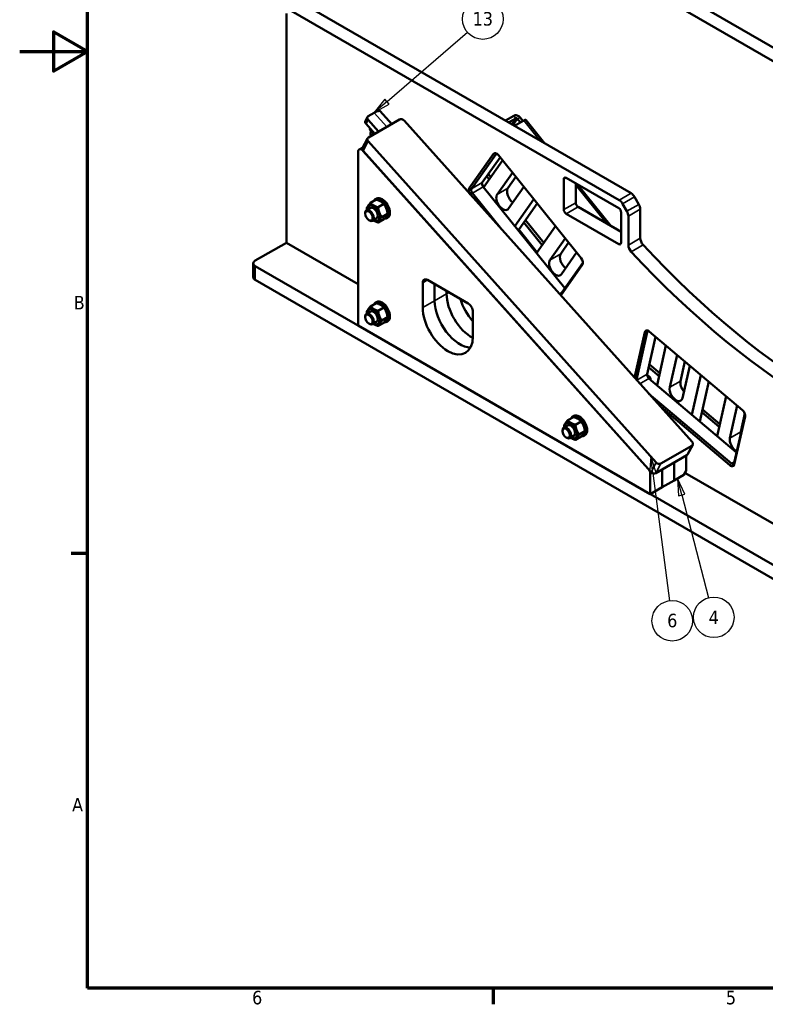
# Model space of a CAD drawing. Header units: millimetres. Extents: x 0 to 8400, y 0 to 5940.
# Tile 1 of 12: x 0 to 2205, y 152 to 3064. Entities that reach past the tile are written whole.
import ezdxf

# ---------------------------------------------------------------- set-up
doc = ezdxf.new("R2010")
doc.units = ezdxf.units.MM
doc.header["$LTSCALE"] = 20
for name, color, linetype, lineweight in [('Border (ISO)', 7, 'Continuous', 70), ('Symbol (ISO)', 7, 'Continuous', 25), ('Visible (ISO)', 7, 'Continuous', 50), ('Visible Narrow (ISO)', 7, 'Continuous', 35)]:
    doc.layers.add(name, color=color, linetype=linetype, lineweight=lineweight)
doc.styles.add('Label Text (ISO)', font='tahoma.ttf')

# ---------------------------------------------------------------- blocks, each defined once
blk = doc.blocks.new('Borders Default Border')
at = {"layer": 'Border (ISO)'}
for p, q in [((10, 74.25), (7.6, 74.25)), ((70, 10), (70, 7.6))]:
    blk.add_line(p, q, dxfattribs=at)
at = {"layer": 'Border (ISO)', "flags": 128}
for points in [[(10, 10), (10, 287), (410, 287), (410, 10), (10, 10)], [(0, 148.5), (10, 148.5), (5, 151.39), (5, 145.61), (10, 148.5)]]:
    blk.add_lwpolyline(points, dxfattribs=at)
at = {"layer": 'Border (ISO)', "char_height": 2, "attachment_point": 7, "style": 'Label Text (ISO)'}
for s, insert in [('B', (7.99, 110.37)), ('A', (7.75, 36.12)), ('6', (34.36, 7.56)), ('5', (104.41, 7.56))]:
    blk.add_mtext(s, dxfattribs=dict(at, insert=insert))
blk = doc.blocks.new('Balloon6')
at = {"layer": 'Symbol (ISO)'}
for p, q in [((97.88, 82.94), (97.24, 85.36)), ((98.36, 83.06), (97.24, 85.36)), ((97.24, 85.36), (97.39, 82.81)), ((97.39, 82.81), (98.36, 83.06)), ((97.88, 82.94), (101.86, 67.72))]:
    blk.add_line(p, q, dxfattribs=at)
at = {"layer": 'Symbol (ISO)', "flags": 128}
blk.add_lwpolyline([(98.36, 83.06), (97.24, 85.36), (97.39, 82.81), (98.36, 83.06)], dxfattribs=at)
at = {"layer": 'Symbol (ISO)'}
blk.add_circle((102.62, 64.83), 3, dxfattribs=at)
blk.add_solid([(98.36, 83.06), (97.24, 85.36), (97.39, 82.81), (98.36, 83.06)], dxfattribs=at)
at = {"layer": 'Symbol (ISO)', "insert": (102.62, 64.83), "char_height": 2, "attachment_point": 5, "style": 'Label Text (ISO)'}
blk.add_mtext('4', dxfattribs=at)
blk = doc.blocks.new('Balloon9')
at = {"layer": 'Symbol (ISO)'}
for p, q in [((93.3, 88.61), (93.13, 86.06)), ((93.63, 86.13), (93.3, 88.61)), ((94.12, 86.19), (93.3, 88.61)), ((93.13, 86.06), (94.12, 86.19)), ((93.63, 86.13), (96.09, 67.29))]:
    blk.add_line(p, q, dxfattribs=at)
at = {"layer": 'Symbol (ISO)', "flags": 128}
blk.add_lwpolyline([(94.12, 86.19), (93.3, 88.61), (93.13, 86.06), (94.12, 86.19)], dxfattribs=at)
at = {"layer": 'Symbol (ISO)'}
blk.add_circle((96.48, 64.32), 3, dxfattribs=at)
blk.add_solid([(94.12, 86.19), (93.3, 88.61), (93.13, 86.06), (94.12, 86.19)], dxfattribs=at)
at = {"layer": 'Symbol (ISO)', "insert": (96.48, 64.34), "char_height": 2, "attachment_point": 5, "style": 'Label Text (ISO)'}
blk.add_mtext('6', dxfattribs=at)
blk = doc.blocks.new('Balloon17')
at = {"layer": 'Symbol (ISO)'}
for p, q in [((54.31, 141.09), (66.2, 151.34)), ((53.99, 141.47), (52.42, 139.46)), ((54.64, 140.71), (53.99, 141.47)), ((54.31, 141.09), (52.42, 139.46)), ((52.42, 139.46), (54.64, 140.71))]:
    blk.add_line(p, q, dxfattribs=at)
at = {"layer": 'Symbol (ISO)', "flags": 128}
blk.add_lwpolyline([(53.99, 141.47), (52.42, 139.46), (54.64, 140.71), (53.99, 141.47)], dxfattribs=at)
at = {"layer": 'Symbol (ISO)'}
blk.add_circle((68.47, 153.3), 3, dxfattribs=at)
blk.add_solid([(53.99, 141.47), (52.42, 139.46), (54.64, 140.71), (53.99, 141.47)], dxfattribs=at)
at = {"layer": 'Symbol (ISO)', "insert": (68.47, 153.32), "char_height": 2, "attachment_point": 5, "style": 'Label Text (ISO)'}
blk.add_mtext('13', dxfattribs=at)

msp = doc.modelspace()

# ---------------------------------------------------------------- linework, layer by layer
at = {"layer": 'Visible (ISO)'}
for p, q in [((1923.64, 3157.556), (2956.016, 2561.513)), ((1923.64, 3116.731), (2956.016, 2520.688)), ((1772.695, 2530.395), (802.746, 3090.396)), ((1808.051, 2550.808), (838.101, 3110.808)), ((788.604, 3082.231), (788.604, 2404.539)), ((1028.273, 2776.468), (1022.297, 2765.118)), ((1061.133, 2733.044), (1030.05, 2767.726)), ((1048.39, 2789.165), (1030.713, 2778.959)), ((1031.133, 2715.724), (1123.057, 2768.796)), ((1099.995, 2755.481), (1066.225, 2793.163)), ((1461.027, 2779.935), (1436.109, 2765.548)), ((1445.769, 2759.971), (1467.151, 2772.317)), ((1480.738, 2760.565), (1472.429, 2770.902)), ((1479.5, 2774.985), (1487.809, 2764.648)), ((1551.847, 2698.727), (1496.295, 2767.834)), ((1024.074, 2756.376), (1050.491, 2726.9)), ((1136.537, 2765.728), (1988.235, 1815.407)), ((1453.792, 2755.339), (1456.191, 2756.724)), ((1464.691, 2751.301), (1461.469, 2755.31)), ((1490.333, 2766.105), (1462.739, 2750.173)), ((1028.694, 2713.233), (1013.752, 2684.86)), ((1036.959, 2727.898), (1036.959, 2728.9)), ((1043.097, 2735.149), (1038.615, 2732.562)), ((1039.057, 2733.433), (1039.421, 2733.027)), ((1014.605, 2686.48), (1003.842, 2680.266)), ((1882.169, 1754.169), (1030.471, 2704.491)), ((1000.736, 2673.399), (1000.736, 2159.59)), ((1015.529, 2676.117), (1867.227, 1725.796)), ((1858.547, 1735.482), (1015.825, 2675.788)), ((1400.899, 2667.238), (1329.481, 2565.635)), ((1336.079, 2563.867), (1407.497, 2665.47)), ((1420.472, 2657.032), (1367.899, 2582.239)), ((1660.337, 2358.635), (1415.388, 2663.355)), ((1427.994, 2647.674), (1371.885, 2567.851)), ((1388.514, 2591.508), (1380.992, 2600.866)), ((1385.822, 2607.737), (1393.344, 2598.379)), ((1411.933, 2547.258), (1457.082, 2611.488)), ((1467.168, 2598.94), (1443.753, 2565.629)), ((1608.847, 2502.518), (1608.847, 2592.333)), ((1615.919, 2596.416), (1771.482, 2506.601)), ((1370.487, 2569.591), (1611.473, 2269.8)), ((1490.762, 2569.589), (1445.614, 2505.359)), ((1644.203, 2580.086), (1644.203, 2522.931)), ((1747.806, 2454.951), (1649.826, 2576.839)), ((1052.295, 2533.649), (1054.946, 2535.18)), ((1333.364, 2546.663), (1337.685, 2541.287)), ((1424.672, 2444.227), (1338.667, 2551.22)), ((1830.979, 2517.858), (1818.051, 2540.251)), ((1036.99, 2507.492), (1025.291, 2500.738)), ((1054.151, 2532.033), (1037.297, 2522.302)), ((1076.605, 2519.069), (1059.75, 2509.338)), ((1463.741, 2453.581), (1519.85, 2533.403)), ((1529.936, 2520.856), (1476.469, 2444.791)), ((1651.274, 2510.683), (1778.553, 2437.199)), ((1782.695, 2519.839), (1795.624, 2497.445)), ((1021.563, 2490.494), (1021.563, 2492.498)), ((1054.99, 2476.316), (1043.291, 2469.561)), ((1087.832, 2490.134), (1070.977, 2480.403)), ((1085.295, 2476.491), (1087.946, 2478.022)), ((1771.482, 2400.456), (1615.919, 2490.271)), ((1778.553, 2494.353), (1778.553, 2404.539)), ((1799.766, 2397.611), (1799.766, 2483.507)), ((1835.122, 2503.919), (1835.122, 2418.024)), ((1032.556, 2471.454), (1034.291, 2470.452)), ((1076.605, 2474.162), (1059.75, 2464.431)), ((1544.578, 2397.361), (1490.457, 2464.69)), ((1495.286, 2471.561), (1549.408, 2404.232)), ((1584.058, 2453.527), (1527.95, 2373.704)), ((1472.818, 2442.289), (1475.345, 2443.749)), ((1567.998, 2353.111), (1613.146, 2417.341)), ((696.68, 2351.467), (788.604, 2404.539)), ((788.604, 2404.539), (1000.736, 2282.064)), ((1623.232, 2404.794), (1599.817, 2371.482)), ((1646.826, 2375.442), (1601.678, 2311.212)), ((690.822, 2343.302), (690.822, 2302.477)), ((3850.376, 514.349), (696.68, 2335.137)), ((1664.693, 2345.513), (1598.078, 2250.743)), ((1600.117, 2248.467), (1664.219, 2339.663)), ((696.68, 2294.312), (3850.376, 473.524)), ((1191.654, 2212.662), (1191.654, 2286.147)), ((1205.797, 2294.312), (1326.005, 2224.91)), ((1227.01, 2233.075), (1227.01, 2282.064)), ((1227.01, 2282.064), (1227.01, 2233.075)), ((1262.365, 2261.652), (1262.365, 2253.487)), ((1262.365, 2253.487), (1262.365, 2261.652)), ((1054.151, 2225.847), (1037.297, 2216.116)), ((1052.295, 2227.463), (1054.946, 2228.994)), ((1021.563, 2184.308), (1021.563, 2186.312)), ((1036.99, 2201.306), (1025.291, 2194.551)), ((1076.605, 2212.883), (1059.75, 2203.152)), ((1340.147, 2200.415), (1340.147, 2126.93)), ((1000.736, 2159.59), (1864.671, 1660.797)), ((1032.556, 2165.267), (1034.291, 2164.266)), ((1054.99, 2170.129), (1043.291, 2163.374)), ((1076.605, 2167.976), (1059.75, 2158.245)), ((1087.832, 2183.947), (1070.977, 2174.216)), ((1085.295, 2170.305), (1087.946, 2171.836)), ((1848.783, 2140.444), (1818.199, 2005.133)), ((1823.929, 1998.738), (1855.763, 2139.578)), ((1880.431, 2126.305), (1855.452, 2015.795)), ((2137.097, 1909.696), (1861.504, 2142.278)), ((1911.077, 2100.442), (1884.507, 1982.894)), ((1922.165, 1977.091), (1943.803, 2072.823)), ((1892.518, 2018.333), (1861.872, 2044.196)), ((1967.039, 2053.214), (1953.985, 1995.462)), ((1981.697, 2040.843), (1960.059, 1945.111)), ((1855.277, 2013.735), (1862.247, 2007.853)), ((1859.964, 2035.756), (1890.61, 2009.893)), ((1987.855, 1895.676), (2014.424, 2013.223)), ((1860.751, 2002.943), (2120, 1784.155)), ((1864.896, 2001.427), (1864.52, 1999.763)), ((2037.659, 1993.614), (2011.09, 1876.067)), ((2104.525, 1751.989), (1860.51, 1957.922)), ((2089.075, 1950.223), (2062.506, 1832.676)), ((2100.163, 1826.872), (2121.801, 1922.604)), ((1894.405, 1920.102), (2100.194, 1746.429)), ((2017.193, 1903.066), (2068.608, 1859.674)), ((2070.516, 1868.114), (2019.1, 1911.506)), ((2145.137, 1895.366), (2113.006, 1753.212)), ((2144.178, 1899.197), (2131.983, 1845.244)), ((1620.354, 1864.501), (1608.654, 1857.746)), ((1637.514, 1889.042), (1620.66, 1879.311)), ((1635.658, 1890.658), (1638.309, 1892.189)), ((1659.968, 1876.078), (1643.113, 1866.347)), ((2112.915, 1748.263), (2145.046, 1890.418)), ((1604.926, 1847.503), (1604.926, 1849.507)), ((1671.195, 1847.143), (1654.34, 1837.412)), ((1668.658, 1833.5), (1671.309, 1835.031)), ((1615.919, 1828.463), (1617.654, 1827.461)), ((1638.354, 1833.324), (1626.654, 1826.57)), ((1659.968, 1831.171), (1643.113, 1821.44)), ((1990.012, 1806.665), (1975.07, 1778.291)), ((1895.649, 1751.101), (1987.572, 1804.173)), ((1972.631, 1775.8), (1880.707, 1722.728)), ((1935.381, 1754.294), (1935.381, 1701.622)), ((1935.381, 1701.622), (1935.381, 1754.294)), ((1970.737, 1774.707), (1970.737, 1730.199)), ((1864.671, 1660.797), (1864.671, 1720.846)), ((1900.026, 1681.209), (1900.026, 1733.882)), ((1900.026, 1733.882), (1900.026, 1681.209)), ((1970.737, 1730.199), (1963.666, 1717.952)), ((1967.201, 1724.075), (2677.92, 1313.741)), ((1900.026, 1681.209), (1935.381, 1701.622)), ((1935.381, 1701.622), (1963.666, 1717.952)), ((1864.671, 1660.797), (1900.026, 1681.209))]:
    msp.add_line(p, q, dxfattribs=at)
for centre, major_axis, ratio, start_param, end_param in [((1036.437, 2766.466), (29.788, 26.696), 0.27925828, 0, 0.92570523), ((1037.121, 2771.808), (-8.848, 4.66), 0.76725581, 5.83267101, 7.40346734), ((1129.466, 2761.645), (8.848, -4.66), 0.76725581, 1.12028203, 2.69107836), ((1469.6, 2769.269), (-11.454, 8.051), 0.78867513, 4.36150957, 5.9323059), ((1469.6, 2769.269), (-3.272, 2.3), 0.78867513, 4.36150957, 5.9323059), ((1485.383, 2759.063), (10.912, 8.771), 0.21132487, 0, 0.93888201), ((1031.145, 2760.459), (-8.848, 4.66), 0.76725581, 0, 1.12028203), ((1042.046, 2739.107), (-5, 8.66), 0.57735027, 0.66330532, 1.91986218), ((1458.64, 2753.677), (-3.272, 2.3), 0.78867513, 4.36150957, 5.9323059), ((1037.542, 2708.573), (-8.848, 4.66), 0.76725581, 5.83267101, 7.40346734), ((1041.748, 2725.133), (-3.387, 5.866), 0.57735027, 4.27953503, 8.28683558), ((1042.615, 2725.634), (-4, 6.928), 0.57735027, 4.34933231, 7.06850197), ((1048.253, 2728.889), (-5.625, 9.743), 0.57735027, 0.29891586, 0.77971903), ((1011.342, 2667.276), (-7.5, 12.99), 0.57735027, 5.06145483, 7.06858347), ((1022.6, 2680.2), (-8.848, 4.66), 0.76725581, 0, 1.12028203), ((1410.085, 2655.811), (-7.5, 12.99), 0.57735027, 4.97418837, 6.54498469), ((1413.62, 2657.852), (-5, 8.66), 0.57735027, 5.72419544, 6.54498469), ((1615.919, 2588.251), (-5, 8.66), 0.57735027, 5.49778714, 7.06858347), ((1338.667, 2554.208), (-7.5, 12.99), 0.57735027, 0.26179939, 1.83259571), ((1342.203, 2556.249), (-5, 8.66), 0.57735027, 0.26179939, 1.83259571), ((1374.022, 2574.621), (-5, 8.66), 0.57735027, 0.26179939, 1.83259571), ((1460.593, 2544.679), (-13.75, 23.816), 0.57735027, 0.26179939, 2.24525777), ((1068.795, 2505.07), (16.5, -28.579), 0.57735027, 5.87562343, 9.80262093), ((1067.911, 2504.56), (-15.875, 27.496), 0.57735027, 2.81544084, 6.54448292), ((1071.446, 2506.601), (16.5, -28.579), 0.57735027, 0, 3.14159265), ((1428.773, 2526.308), (13.75, -23.816), 0.57735027, 3.40339204, 6.54498469), ((1808.051, 2534.478), (-10, 17.321), 0.57735027, 4.71238898, 5.49778714), ((1045.99, 2491.904), (12.775, -22.127), 0.57735027, 5.49410874, 10.21385453), ((1045.99, 2491.904), (9, -15.589), 0.57735027, 6.28052888, 9.42743438), ((1651.274, 2518.848), (-5, 8.66), 0.57735027, 0.78539816, 2.35619449), ((1771.482, 2498.436), (-5, 8.66), 0.57735027, 3.92699082, 5.49778714), ((1772.695, 2514.065), (10, -17.321), 0.57735027, 1.57079633, 2.35619449), ((1820.979, 2512.084), (-10, 17.321), 0.57735027, 3.92699082, 4.71238898), ((1034.291, 2485.149), (9, -15.588), 0.57735027, 5.49782789, 10.21013537), ((1615.919, 2498.436), (5, -8.66), 0.57735027, 3.92699082, 5.49778714), ((1785.624, 2491.672), (10, -17.321), 0.57735027, 0.78539816, 1.57079633), ((1470.345, 2452.409), (5, -8.66), 0.57735027, 0, 0.26179939), ((1849.264, 2409.859), (-10, 17.321), 0.57735027, 0.78539816, 1.94576575), ((1771.482, 2408.621), (5, -8.66), 0.57735027, 5.49778714, 7.06858347), ((1813.908, 2389.446), (10, -17.321), 0.57735027, 3.92699082, 5.08735841), ((2414.949, 3584.376), (1012.5, -1753.701), 0.57735027, 5.08735841, 5.88785039), ((1616.658, 2350.533), (-13.75, 23.816), 0.57735027, 0.26179939, 2.24525777), ((2379.594, 3563.964), (1012.5, -1753.701), 0.57735027, 5.08735841, 5.90821588), ((710.822, 2343.302), (-20, 0), 0.57735027, 5.49778714, 7.06858347), ((1584.838, 2332.162), (13.75, -23.816), 0.57735027, 3.40339204, 6.54498469), ((1655.034, 2351.09), (7.5, -12.99), 0.57735027, 0.26179939, 1.83259571), ((1658.569, 2353.131), (5, -8.66), 0.57735027, 0.26179939, 0.55898987), ((710.822, 2302.477), (-20, 0), 0.57735027, 0, 0.78539816), ((1205.797, 2277.982), (-10, 17.321), 0.57735027, 5.49778714, 7.06858347), ((1336.611, 2210.621), (52.5, -90.933), 0.57735027, 3.92699082, 5.54433963), ((1336.611, 2210.621), (-52.5, 90.933), 0.57735027, 0.78539816, 2.40274698), ((1068.795, 2198.884), (16.5, -28.579), 0.57735027, 5.87562343, 9.80262093), ((1067.911, 2198.373), (-15.875, 27.496), 0.57735027, 2.81544084, 6.54448292), ((1071.446, 2200.415), (16.5, -28.579), 0.57735027, 0, 3.14159265), ((1301.256, 2190.208), (52.5, -90.933), 0.57735027, 3.92699082, 5.93975664), ((1301.256, 2190.208), (52.5, -90.933), 0.57735027, 3.92699082, 5.93975664), ((1371.967, 2231.033), (-52.5, 90.933), 0.57735027, 1.17622429, 1.91328345), ((1371.967, 2231.033), (52.5, -90.933), 0.57735027, 4.31781695, 5.0548761), ((1326.005, 2208.58), (10, -17.321), 0.57735027, 0.78539816, 2.35619449), ((1034.291, 2178.963), (9, -15.588), 0.57735027, 5.49782789, 10.21013537), ((1045.99, 2185.718), (12.775, -22.127), 0.57735027, 5.49410874, 10.21385453), ((1045.99, 2185.718), (9, -15.589), 0.57735027, 6.28052888, 9.42743438), ((1265.901, 2169.796), (52.5, -90.933), 0.57735027, 3.92699082, 7.06858347), ((1859.118, 2131.722), (-7.5, 12.99), 0.57735027, 5.27089434, 6.84169067), ((1862.653, 2133.763), (-5, 8.66), 0.57735027, 5.72419544, 6.84169067), ((1862.342, 2009.98), (-5, 8.66), 0.57735027, 0.55850536, 2.12930169), ((1861.451, 2004.334), (-2.5, 4.33), 0.57735027, 3.70009801, 5.27089434), ((1972.932, 1979.472), (13.75, -23.816), 0.57735027, 3.70009801, 5.04259428), ((1941.112, 1961.101), (13.75, -23.816), 0.57735027, 3.70009801, 6.84169067), ((1652.158, 1862.079), (16.5, -28.579), 0.57735027, 5.87562343, 9.80262093), ((1654.809, 1863.61), (16.5, -28.579), 0.57735027, 0, 3.14159265), ((2134.711, 1899.14), (-7.5, 12.99), 0.57735027, 3.70009801, 5.27089434), ((2138.247, 1901.181), (5, -8.66), 0.57735027, 0.55850536, 0.55898987), ((1629.354, 1848.913), (12.775, -22.127), 0.57735027, 5.49410874, 10.21385453), ((1629.354, 1848.913), (9, -15.589), 0.57735027, 6.28052888, 9.42743438), ((1651.274, 1861.569), (-15.875, 27.496), 0.57735027, 2.81544084, 6.54448292), ((1617.654, 1842.158), (9, -15.588), 0.57735027, 5.49782789, 10.21013537), ((2150.93, 1829.254), (13.75, -23.816), 0.57735027, 3.70009801, 4.10500241), ((1981.164, 1811.324), (8.848, -4.66), 0.76725581, 5.83267101, 7.40346734), ((2119.11, 1810.882), (-13.75, 23.816), 0.57735027, 0.55850536, 2.44153208), ((1966.222, 1782.951), (8.848, -4.66), 0.76725581, 5.83267101, 6.28318531), ((1889.24, 1758.252), (-8.848, 4.66), 0.76725581, 1.12028203, 2.69107836), ((2102.58, 1756.985), (7.5, -12.99), 0.57735027, 5.27089434, 6.84169067), ((2106.116, 1759.027), (5, -8.66), 0.57735027, 5.27089434, 6.84169067), ((1854.064, 1726.97), (7.5, -12.99), 0.57735027, 0.78539816, 1.91986218), ((1874.298, 1729.879), (8.848, -4.66), 0.76725581, 4.26187469, 5.83267101)]:
    msp.add_ellipse(centre, major_axis=major_axis, ratio=ratio, start_param=start_param, end_param=end_param, dxfattribs=at)
for centre in [(1032.555, 2484.147), (1032.555, 2177.961), (1615.919, 1841.156)]:
    msp.add_ellipse(centre, major_axis=(-7.773, 13.463), ratio=0.57735027, dxfattribs=at)
for points, weights in [([(1040.067, 2733.4), (1039.874, 2735.665), (1040.095, 2738.5)], [1.07388717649, 1.06137194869, 1.00362809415]), ([(1026.07, 2506.33), (1028.442, 2512.445), (1037.297, 2522.302)], [1, 1.15470053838, 1]), ([(1026.869, 2501.649), (1026.426, 2503.879), (1026.07, 2506.33)], [1.03558127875, 1.02050976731, 1]), ([(1037.297, 2522.302), (1045.282, 2513.949), (1059.75, 2509.338)], [1, 1.15470053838, 1]), ([(1076.605, 2519.069), (1068.619, 2527.422), (1054.151, 2532.033)], [1, 1.15470053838, 1]), ([(1059.75, 2509.338), (1062.123, 2492.999), (1070.977, 2480.403)], [1, 1.15470053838, 1]), ([(1087.832, 2490.134), (1085.459, 2506.473), (1076.605, 2519.069)], [1, 1.15470053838, 1]), ([(1070.977, 2480.403), (1062.123, 2470.546), (1059.75, 2464.431)], [1, 1.15470053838, 1]), ([(1076.605, 2474.162), (1085.459, 2484.019), (1087.832, 2490.134)], [1, 1.15470053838, 1]), ([(1059.75, 2464.431), (1051.01, 2467.216), (1045.372, 2470.762)], [1, 1.08806452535, 1.07586617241]), ([(1026.07, 2200.144), (1028.442, 2206.259), (1037.297, 2216.116)], [1, 1.15470053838, 1]), ([(1037.297, 2216.116), (1045.282, 2207.763), (1059.75, 2203.152)], [1, 1.15470053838, 1]), ([(1076.605, 2212.883), (1068.619, 2221.236), (1054.151, 2225.847)], [1, 1.15470053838, 1]), ([(1026.869, 2195.462), (1026.426, 2197.693), (1026.07, 2200.144)], [1.03558127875, 1.02050976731, 1]), ([(1059.75, 2203.152), (1062.123, 2186.813), (1070.977, 2174.216)], [1, 1.15470053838, 1]), ([(1087.832, 2183.947), (1085.459, 2200.286), (1076.605, 2212.883)], [1, 1.15470053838, 1]), ([(1059.75, 2158.245), (1051.01, 2161.03), (1045.372, 2164.576)], [1, 1.08806452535, 1.07586617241]), ([(1070.977, 2174.216), (1062.123, 2164.359), (1059.75, 2158.245)], [1, 1.15470053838, 1]), ([(1076.605, 2167.976), (1085.459, 2177.833), (1087.832, 2183.947)], [1, 1.15470053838, 1]), ([(1609.433, 1863.339), (1611.805, 1869.454), (1620.66, 1879.311)], [1, 1.15470053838, 1]), ([(1620.66, 1879.311), (1628.646, 1870.958), (1643.113, 1866.347)], [1, 1.15470053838, 1]), ([(1659.968, 1876.078), (1651.982, 1884.431), (1637.514, 1889.042)], [1, 1.15470053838, 1]), ([(1643.113, 1866.347), (1645.486, 1850.008), (1654.34, 1837.412)], [1, 1.15470053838, 1]), ([(1671.195, 1847.143), (1668.822, 1863.481), (1659.968, 1876.078)], [1, 1.15470053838, 1]), ([(1610.232, 1858.658), (1609.789, 1860.888), (1609.433, 1863.339)], [1.03558127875, 1.02050976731, 1]), ([(1654.34, 1837.412), (1645.486, 1827.555), (1643.113, 1821.44)], [1, 1.15470053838, 1]), ([(1659.968, 1831.171), (1668.822, 1841.028), (1671.195, 1847.143)], [1, 1.15470053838, 1]), ([(1643.113, 1821.44), (1634.373, 1824.225), (1628.735, 1827.771)], [1, 1.08806452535, 1.07586617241])]:
    msp.add_rational_spline(points, weights, degree=2, dxfattribs=at)
at = {"layer": 'Visible Narrow (ISO)'}
for p, q in [((1024.074, 2756.376), (1030.05, 2767.726)), ((1085.881, 2747.333), (1048.39, 2789.165)), ((1456.191, 2756.724), (1467.151, 2772.317)), ((1467.151, 2772.317), (1461.027, 2779.935)), ((1461.469, 2755.31), (1472.429, 2770.902)), ((1472.429, 2770.902), (1479.5, 2774.985)), ((1490.333, 2766.105), (1538.127, 2706.648)), ((1015.529, 2676.117), (1030.471, 2704.491)), ((1407.497, 2665.47), (1400.899, 2667.238)), ((1407.497, 2665.47), (1410.085, 2666.964)), ((1608.847, 2592.333), (1615.919, 2596.416)), ((1336.079, 2563.867), (1329.481, 2565.635)), ((1367.899, 2582.239), (1336.079, 2563.867)), ((1338.667, 2551.22), (1370.487, 2569.591)), ((1366.999, 2579.619), (1374.018, 2570.886)), ((1411.933, 2547.258), (1443.753, 2565.629)), ((1644.203, 2574.688), (1734.086, 2462.872)), ((1338.667, 2551.22), (1333.364, 2546.663)), ((1808.051, 2550.808), (1772.695, 2530.395)), ((1782.695, 2519.839), (1818.051, 2540.251)), ((1644.203, 2522.931), (1608.847, 2502.518)), ((1615.919, 2490.271), (1651.274, 2510.683)), ((1830.979, 2517.858), (1795.624, 2497.445)), ((1799.766, 2483.507), (1835.122, 2503.919)), ((1476.469, 2444.791), (1472.602, 2442.558)), ((1475.897, 2444.147), (1530.083, 2376.739)), ((1835.122, 2418.024), (1799.766, 2397.611)), ((1778.553, 2404.539), (1771.482, 2400.456)), ((1808.266, 2377.73), (1843.621, 2398.143)), ((1567.998, 2353.111), (1599.817, 2371.482)), ((696.68, 2294.312), (696.68, 2335.137)), ((1664.693, 2345.513), (1664.219, 2339.663)), ((1191.654, 2286.147), (1205.797, 2294.312)), ((1227.01, 2233.075), (1262.365, 2253.487)), ((1262.365, 2253.487), (1269.436, 2257.569)), ((1602.935, 2257.653), (1595.653, 2253.448)), ((1191.654, 2212.662), (1227.01, 2233.075)), ((1855.763, 2139.578), (1848.783, 2140.444)), ((1855.763, 2139.578), (1861.063, 2142.637)), ((1855.452, 2015.795), (1824.604, 1997.985)), ((1834.002, 1987.499), (1860.751, 2002.943)), ((1922.165, 1977.091), (1953.985, 1995.462)), ((2145.137, 1895.366), (2145.046, 1890.418)), ((2131.983, 1845.244), (2100.163, 1826.872)), ((1987.572, 1804.173), (1972.631, 1775.8)), ((1882.169, 1754.169), (1867.227, 1725.796)), ((1880.707, 1722.728), (1895.649, 1751.101)), ((2100.194, 1746.429), (2104.525, 1751.989)), ((2113.96, 1757.437), (2104.525, 1751.989)), ((2113.006, 1753.212), (2112.915, 1748.263)), ((1864.671, 1720.846), (1869.651, 1723.722))]:
    msp.add_line(p, q, dxfattribs=at)

# ---------------------------------------------------------------- block references
at = {"xscale": 20, "yscale": 20, "zscale": 20}
msp.add_blockref('Borders Default Border', (0, 0), dxfattribs=at)
at = {"layer": 'Symbol (ISO)', "xscale": 20, "yscale": 20, "zscale": 20}
for name in ['Balloon17', 'Balloon9', 'Balloon6']:
    msp.add_blockref(name, (0, 0), dxfattribs=at)

doc.saveas('drawing.dxf')
